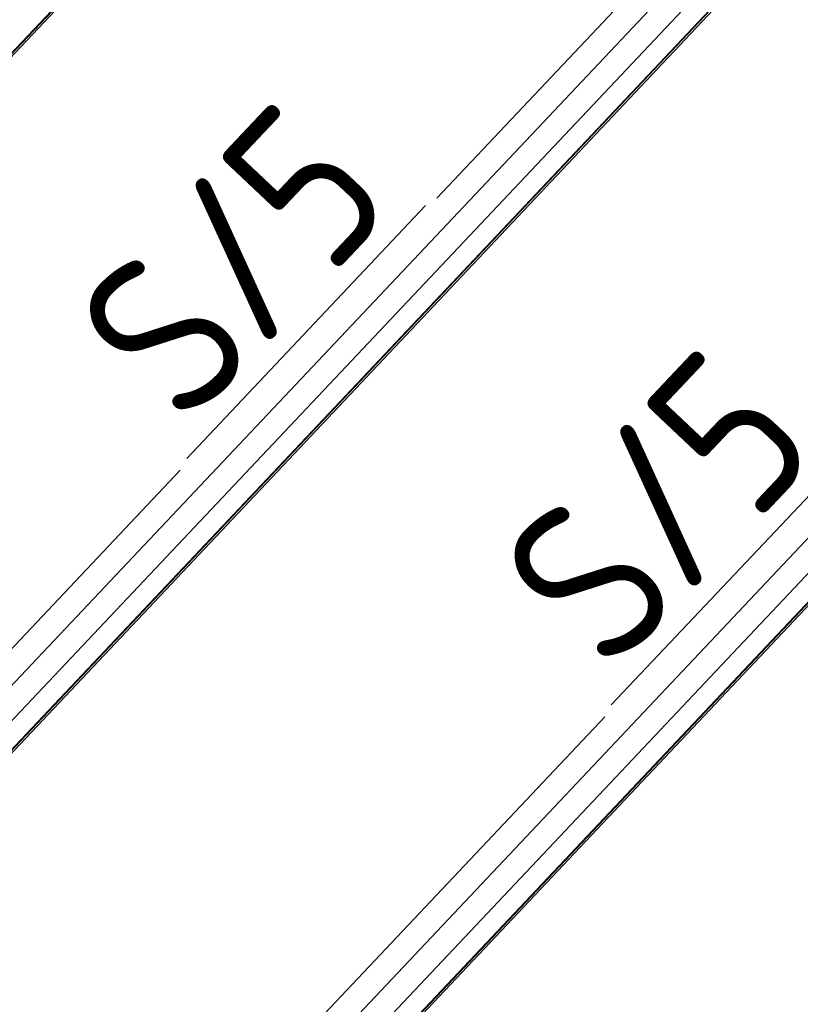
# Model space of a CAD drawing. Header units: millimetres. Extents: x -681 to 506, y -45 to 794.
# Tile 82 of 256: x -299 to -276, y 331 to 361. Entities that reach past the tile are written whole.
import ezdxf

# ---------------------------------------------------------------- set-up
doc = ezdxf.new("R2010")
doc.units = ezdxf.units.MM
doc.header["$LTSCALE"] = 0.6
doc.linetypes.add('XKITLINE00', pattern=[0])
doc.layers.add('Part', color=2, linetype='Continuous', lineweight=0)
doc.layers.add('PartMark', color=3, linetype='Continuous', lineweight=0)
doc.styles.add('ISOCPEUR', font='ISOCPEUR.TTF')

msp = doc.modelspace()

# ---------------------------------------------------------------- linework, layer by layer
at = {"layer": 'Part', "color": 2, "linetype": 'XKITLINE00', "lineweight": 0}
for p, q in [((-283.155, 377.347), (-322.351, 335.828)), ((-283.136, 377.337), (-322.332, 335.817)), ((-322.362, 335.703), (-283.166, 377.223)), ((-271.045, 371.927), (-286.712, 355.332)), ((-309.553, 330.008), (-270.357, 371.528)), ((-270.748, 370.032), (-309.944, 328.512)), ((-270.146, 369.796), (-309.343, 328.276)), ((-270.128, 369.785), (-309.324, 328.265)), ((-309.354, 328.152), (-270.158, 369.672)), ((-296.545, 322.457), (-257.349, 363.977)), ((-257.74, 362.481), (-296.936, 320.961)), ((-257.138, 362.245), (-296.335, 320.725)), ((-257.12, 362.234), (-296.316, 320.714)), ((-293.348, 323.776), (-261.069, 357.969)), ((-294.574, 347.003), (-310.241, 330.408)), ((-281.566, 339.452), (-297.233, 322.856))]:
    msp.add_line(p, q, dxfattribs=at)
at = {"layer": 'PartMark', "color": 1, "linetype": 'XKITLINE00', "lineweight": 0}
for p, q in [((-294.372, 347.363), (-287.059, 355.109)), ((-281.364, 339.812), (-274.051, 347.558))]:
    msp.add_line(p, q, dxfattribs=at)

# ---------------------------------------------------------------- texts
at = {"layer": 'PartMark', "color": 1, "style": 'ISOCPEUR', "width": 0.85}
for p in [(-294.396, 348.211), (-281.388, 340.66)]:
    msp.add_text('S/5', height=5, rotation=46.6502, dxfattribs=at).set_placement(p)

doc.saveas('drawing.dxf')
